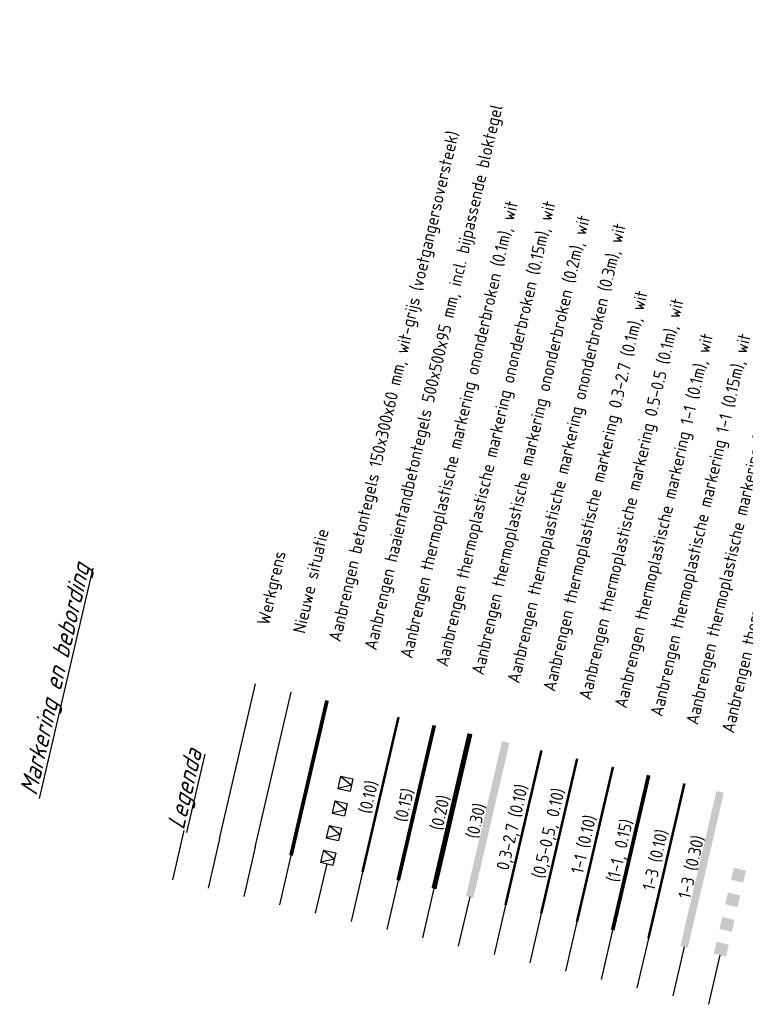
# Model space of a CAD drawing. Header units: metres. Extents: x 116958 to 118326, y 475500 to 477904.
# Tile 45 of 256: x 117811 to 117840, y 475936 to 475975. Entities that reach past the tile are written whole.
import ezdxf

# ---------------------------------------------------------------- set-up
doc = ezdxf.new("R2010")
doc.units = ezdxf.units.M
doc.header["$LTSCALE"] = 0.2
for name, pattern in [('200-03-03', [3, 1.5, -1.5]), ('200-03-27', [15, 1.5, -13.5]), ('200-05-05', [5, 2.5, -2.5]), ('200-1-1', [10, 5, -5]), ('200-1-3', [20, 5, -15])]:
    doc.linetypes.add(name, pattern=pattern)
doc.layers.add('X-XX-AL-LEGENDA', color=2, linetype='Continuous')
doc.styles.add('standaard', font='isocp.shx')
doc.styles.get("Standard").update_dxf_attribs({"font": 'isocp.shx'})
doc.linetypes.add('WERKGRENS', pattern='A,5,-2,[100,standaard.shx,S=1,R=0,X=0,Y=0],-2', length=9)

msp = doc.modelspace()

# ---------------------------------------------------------------- linework, layer by layer
at = {"layer": 'Defpoints'}
for p, q in [((117817.543, 475942.802), (117817.091, 475940.854)), ((117818.956, 475942.474), (117818.503, 475940.526)), ((117820.368, 475942.146), (117819.915, 475940.198)), ((117821.78, 475941.818), (117821.328, 475939.869)), ((117823.193, 475941.49), (117822.74, 475939.541)), ((117824.605, 475941.161), (117824.152, 475939.213)), ((117826.017, 475940.833), (117825.565, 475938.885)), ((117827.43, 475940.505), (117826.977, 475938.557)), ((117828.842, 475940.177), (117828.389, 475938.229)), ((117830.254, 475939.849), (117829.802, 475937.901)), ((117831.666, 475939.521), (117831.214, 475937.573)), ((117833.079, 475939.193), (117832.626, 475937.245)), ((117834.491, 475938.865), (117834.039, 475936.917)), ((117835.903, 475938.537), (117835.451, 475936.589)), ((117837.316, 475938.209), (117836.863, 475936.261)), ((117838.728, 475937.881), (117838.275, 475935.932))]:
    msp.add_line(p, q, dxfattribs=at)
at = {"layer": 'X-XX-AL-LEGENDA', "color": 251}
msp.add_line((117820.368, 475942.146), (117821.791, 475948.271), dxfattribs=at)
at = {"layer": 'X-XX-AL-LEGENDA'}
for p, q in [((117823.741, 475944.955), (117823.628, 475944.468)), ((117823.741, 475944.955), (117824.228, 475944.842)), ((117823.741, 475944.955), (117824.172, 475944.599)), ((117824.228, 475944.842), (117824.115, 475944.355)), ((117824.172, 475944.599), (117823.628, 475944.468)), ((117823.628, 475944.468), (117824.115, 475944.355)), ((117823.515, 475943.981), (117823.402, 475943.494)), ((117823.515, 475943.981), (117824.002, 475943.868)), ((117823.515, 475943.981), (117823.945, 475943.625)), ((117823.945, 475943.625), (117823.402, 475943.494)), ((117824.002, 475943.868), (117823.889, 475943.381)), ((117823.402, 475943.494), (117823.889, 475943.381)), ((117823.289, 475943.007), (117823.175, 475942.52)), ((117823.289, 475943.007), (117823.776, 475942.894)), ((117823.289, 475943.007), (117823.719, 475942.651)), ((117823.776, 475942.894), (117823.662, 475942.407)), ((117823.719, 475942.651), (117823.175, 475942.52)), ((117823.175, 475942.52), (117823.662, 475942.407)), ((117823.062, 475942.033), (117822.949, 475941.546)), ((117823.062, 475942.033), (117823.549, 475941.92)), ((117823.062, 475942.033), (117823.493, 475941.676)), ((117823.493, 475941.676), (117822.949, 475941.546)), ((117823.549, 475941.92), (117823.436, 475941.433)), ((117822.949, 475941.546), (117823.436, 475941.433))]:
    msp.add_line(p, q, dxfattribs=at)
at = {"layer": 'X-XX-AL-LEGENDA', "color": 4, "linetype": 'WERKGRENS'}
msp.add_lwpolyline([(117818.956, 475942.474), (117820.379, 475948.599)], dxfattribs=at)
at = {"layer": 'X-XX-AL-LEGENDA', "color": 1, "linetype": '200-03-03', "const_width": 0.15, "flags": 128}
msp.add_lwpolyline([(117821.78, 475941.818), (117823.203, 475947.943)], dxfattribs=at)
at = {"layer": 'X-XX-AL-LEGENDA', "color": 1, "flags": 128}
for points, const_width in [([(117824.605, 475941.161), (117826.028, 475947.287)], 0.1), ([(117826.017, 475940.833), (117827.44, 475946.959)], 0.15), ([(117827.43, 475940.505), (117828.852, 475946.63)], 0.2), ([(117828.842, 475940.177), (117830.265, 475946.302)], 0.3)]:
    msp.add_lwpolyline(points, dxfattribs=dict(at, const_width=const_width))
at = {"layer": 'X-XX-AL-LEGENDA', "color": 1, "linetype": '200-03-27', "const_width": 0.1, "flags": 128}
msp.add_lwpolyline([(117830.254, 475939.849), (117831.677, 475945.974)], dxfattribs=at)
at = {"layer": 'X-XX-AL-LEGENDA', "color": 1, "linetype": '200-05-05', "flags": 128}
for points, const_width in [([(117831.666, 475939.521), (117833.089, 475945.646)], 0.1), ([(117839.407, 475940.803), (117839.516, 475941.272)], 0.5), ([(117839.181, 475939.829), (117839.29, 475940.298)], 0.5), ([(117838.954, 475938.855), (117839.063, 475939.324)], 0.5), ([(117838.728, 475937.881), (117838.837, 475938.35)], 0.5)]:
    msp.add_lwpolyline(points, dxfattribs=dict(at, const_width=const_width))
at = {"layer": 'X-XX-AL-LEGENDA', "color": 1, "linetype": '200-1-1', "flags": 128}
for points, const_width in [([(117833.079, 475939.193), (117834.502, 475945.318)], 0.1), ([(117834.491, 475938.865), (117835.914, 475944.99)], 0.15)]:
    msp.add_lwpolyline(points, dxfattribs=dict(at, const_width=const_width))
at = {"layer": 'X-XX-AL-LEGENDA', "color": 1, "linetype": '200-1-3', "flags": 128}
for points, const_width in [([(117835.903, 475938.537), (117837.326, 475944.662)], 0.1), ([(117837.316, 475938.209), (117838.739, 475944.334)], 0.3)]:
    msp.add_lwpolyline(points, dxfattribs=dict(at, const_width=const_width))

# ---------------------------------------------------------------- texts
at = {"layer": 'X-XX-AL-LEGENDA'}
for s, p in [('Aanbrengen haaientandbetontegels 500x500x95 mm, incl. bijpassende bloktegel', (117825.148, 475949.908)), ('Aanbrengen betontegels 150x300x60 mm, wit-grijs (voetgangersoversteek)', (117823.736, 475950.236)), ('Aanbrengen thermoplastische markering ononderbroken (0.1m), wit', (117826.561, 475949.58)), ('Aanbrengen thermoplastische markering ononderbroken (0.15m), wit', (117827.973, 475949.252)), ('Aanbrengen thermoplastische markering ononderbroken (0.2m), wit', (117829.385, 475948.924)), ('Aanbrengen thermoplastische markering ononderbroken (0.3m), wit', (117830.798, 475948.596)), ('Aanbrengen thermoplastische markering 0.3-2.7 (0.1m), wit', (117832.21, 475948.268)), ('Aanbrengen thermoplastische markering 0.5-0.5 (0.1m), wit', (117833.622, 475947.939)), ('Aanbrengen thermoplastische markering 1-1 (0.15m), wit', (117836.447, 475947.283)), ('Aanbrengen thermoplastische markering 1-1 (0.1m), wit', (117835.034, 475947.611)), ('Aanbrengen thermoplastische markering 1-3 (0.1m), wit', (117837.859, 475946.955)), ('Aanbrengen thermoplastische markering 1-3 (0.3m), wit', (117839.271, 475946.627)), ('Nieuwe situatie', (117822.324, 475950.564)), ('Werkgrens', (117820.911, 475950.892)), ('(0.10)', (117824.936, 475943.436)), ('0,3-2,7 (0.10)', (117830.371, 475941.203)), ('(0.15)', (117826.348, 475943.108)), ('(0,5-0,5, 0.10)', (117831.784, 475940.875)), ('(0.20)', (117827.761, 475942.78)), ('(0.30)', (117829.173, 475942.452)), ('1-1 (0.10)', (117833.315, 475941.058)), ('(1-1, 0.15)', (117834.727, 475940.73)), ('1-3 (0.10)', (117836.139, 475940.402)), ('1-3 (0.30)', (117837.552, 475940.074))]:
    msp.add_text(s, height=0.5, rotation=76.9219, dxfattribs=at).set_placement(p)
at = {"layer": 'X-XX-AL-LEGENDA', "color": 3, "style": 'standaard', "oblique": 20}
for s, p in [('%%UMarkering en bebording', (117811.72, 475944.155)), ('%%ULegenda', (117817.543, 475942.802))]:
    msp.add_text(s, height=0.7, rotation=76.9219, dxfattribs=at).set_placement(p)

doc.saveas('drawing.dxf')
